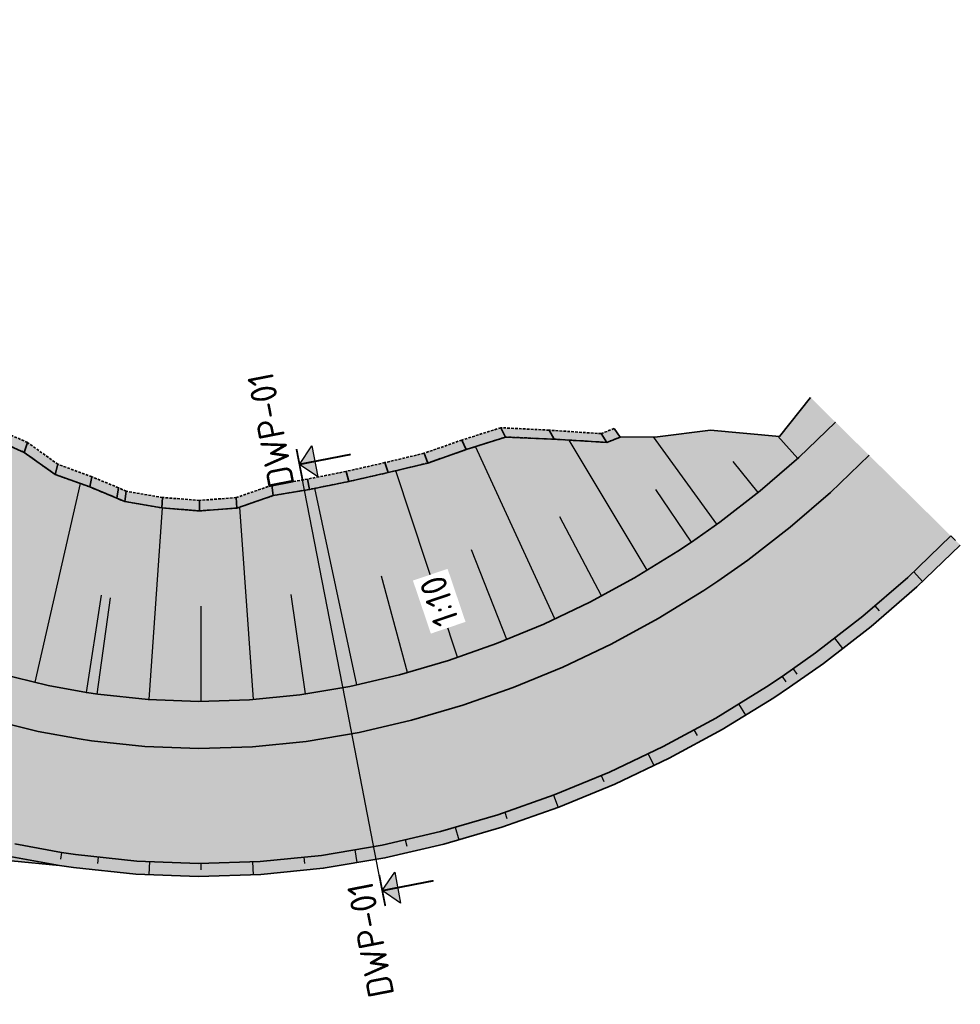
# Model space of a CAD drawing. Header units: metres. Extents: x 202053 to 211294, y 396303 to 397866.
# Tile 123 of 256: x 203249 to 203339, y 396670 to 396764. Entities that reach past the tile are written whole.
import ezdxf
from ezdxf.enums import TextEntityAlignment as Align

# ---------------------------------------------------------------- set-up
doc = ezdxf.new("R2010")
doc.units = ezdxf.units.M
doc.linetypes.add('DASHED2', pattern=[0.375, 0.25, -0.125])
doc.layers.get('0').update_dxf_attribs({"lineweight": 25})
doc.layers.add('C3D-CORRIDOR', color=7, linetype='Continuous')
doc.layers.add('C3D-SAMPLELINE', color=7, linetype='Continuous')
for name, color, linetype, lineweight in [('N-WA-GR-BOS-G', 92, 'Continuous', 35), ('N-WA-GR-BOS-V', 45, 'Continuous', 18), ('N-WA-GR-GRAS-V', 61, 'Continuous', 18), ('N-WA-GW-DIJK_KRUIN_BINNEN-G', 90, 'Continuous', 35), ('N-WA-GW-DIJK_KRUIN_BUITEN-G', 90, 'Continuous', 35), ('N-WA-GW-DIJK_TEEN_BINNEN-G', 90, 'Continuous', 35), ('N-WA-GW-DIJK_TEEN_BUITEN-G', 90, 'Continuous', 35), ('N-WA-GW-WATERBODEM-G', 122, 'Continuous', 35), ('N-WA-KG-ONDERHOUDGRENS_WATERSCHAP-G', 170, 'DASHED2', 35), ('N-WE-AM-KILOMETRERING-T25', 7, 'Continuous', 25), ('X-XX-AL-T25', 7, 'Continuous', 25)]:
    doc.layers.add(name, color=color, linetype=linetype, lineweight=lineweight)
doc.layers.add('N-WA-GW-WATERBODEM-V', color=7, linetype='Continuous', lineweight=35, true_color=0x00cc99)
doc.styles.add('NLCS-ISO', font='NLCS-ISO.ttf')
doc.styles.get("Standard").update_dxf_attribs({"font": 'NLCS-ISO.ttf'})

# ---------------------------------------------------------------- blocks, each defined once
blk = doc.blocks.new('pijldrsn')
at = {"linetype": 'Continuous'}
blk.add_hatch(color=256, dxfattribs=at).paths.add_polyline_path([(-3, -3), (0, 0), (3, -3)])
for p, q in [((-3, -3), (0, 0)), ((0, 0), (3, -3)), ((0, 0), (0, -3)), ((0, 0), (0, 0)), ((0, 0), (0, 0)), ((0, 0), (0, 0)), ((3, -3), (-3, -3))]:
    blk.add_line(p, q, dxfattribs=at)
at = {"linetype": 'Continuous', "const_width": 0.35}
for points in [[(-3, 0), (3, 0)], [(0, 0), (0, -10)]]:
    blk.add_lwpolyline(points, dxfattribs=at)
at = {"flags": 11}
for tag, p in [('TEXTAT', (0, -65)), ('TEXTHG', (0.02, -71.78))]:
    blk.add_attdef(tag, text='', height=5, dxfattribs=at).set_placement(p, align=Align.TOP_CENTER)

msp = doc.modelspace()

# ---------------------------------------------------------------- hatches: boundary and pattern name
at = {"layer": 'N-WA-GR-BOS-V'}
for points in [[(203253.2186, 396683.3984), (203248.5954, 396683.8515), (203242.5588, 396684.5866), (203236.4495, 396685.4954), (203230.2541, 396686.6157), (203223.942, 396687.9397), (203217.4996, 396689.5042), (203210.9031, 396691.3265), (203204.1895, 396693.4078), (203199.1561, 396695.1395), (203194.2058, 396696.9736), (203189.337, 396698.9082), (203184.5571, 396700.9524), (203179.8598, 396703.0983), (203175.2395, 396705.3392), (203170.6951, 396707.6738), (203166.2313, 396710.1078), (203161.8474, 396712.6401), (203157.5367, 396715.2628), (203153.2986, 396717.975), (203151.2714, 396719.3262), (203166.6387, 396738.2725), (203168.5225, 396736.7446), (203172.4058, 396733.5949), (203176.289, 396730.4453), (203180.1723, 396727.2956), (203184.0555, 396724.1459), (203187.9387, 396720.9962), (203191.822, 396717.8466), (203195.7052, 396714.6969), (203199.5885, 396711.5472), (203203.4717, 396708.3976), (203207.355, 396705.2479), (203211.2382, 396702.0982), (203215.9775, 396698.4984), (203220.9791, 396695.2091), (203226.193, 396692.2679), (203231.5949, 396689.6882), (203237.1598, 396687.482), (203242.8619, 396685.6597), (203248.6749, 396684.2296), (203253.2197, 396683.4051), (203253.2186, 396683.3984)], [(203339.3995, 396714.047), (203335.236, 396710.0438), (203330.8642, 396706.2693), (203326.2966, 396702.7341), (203323.0635, 396700.4573), (203323.0633, 396700.4577), (203326.2963, 396702.7345), (203330.8639, 396706.2696), (203335.2357, 396710.0442), (203339.3992, 396714.0473), (203339.3995, 396714.047)], [(203323.0635, 396700.4573), (203321.5463, 396699.4485), (203316.6271, 396696.4219), (203311.5528, 396693.6629), (203306.3382, 396691.1794), (203300.9981, 396688.9787), (203295.5479, 396687.0669), (203290.0031, 396685.4495), (203284.3499, 396684.1259), (203278.4473, 396683.1288), (203272.4905, 396682.5356), (203266.5071, 396682.3491), (203260.5249, 396682.5702), (203254.5716, 396683.1978), (203253.2186, 396683.398), (203253.2186, 396683.3984), (203254.5716, 396683.1983), (203260.5249, 396682.5706), (203266.5071, 396682.3496), (203272.4904, 396682.536), (203278.4472, 396683.1292), (203284.3499, 396684.1264), (203290.003, 396685.45), (203295.5477, 396687.0673), (203300.9979, 396688.9791), (203306.338, 396691.1798), (203311.5526, 396693.6633), (203316.6268, 396696.4223), (203321.5461, 396699.4489), (203323.0633, 396700.4577), (203323.0635, 396700.4573)]]:
    msp.add_hatch(color=256, dxfattribs=at).paths.add_polyline_path(points, flags=0)
at = {"layer": 'N-WA-GR-GRAS-V'}
for points in [[(203255.7986, 396699.9485), (203252.1204, 396700.6213), (203247.4149, 396701.779), (203242.7991, 396703.2542), (203238.2943, 396705.0401), (203233.9215, 396707.1283), (203229.7009, 396709.5092), (203225.6521, 396712.1719), (203221.7896, 396715.1071), (203217.9064, 396718.2567), (203214.0231, 396721.4064), (203210.1399, 396724.5561), (203206.2566, 396727.7058), (203202.3734, 396730.8554), (203198.4902, 396734.0051), (203194.6069, 396737.1548), (203190.7237, 396740.3044), (203186.8404, 396743.4541), (203182.9572, 396746.6038), (203179.0739, 396749.7535), (203177.1901, 396751.2814), (203187.1404, 396763.5492), (203189.1125, 396762.1301), (203192.5305, 396758.4068), (203196.6505, 396755.549), (203201.0492, 396753.0348), (203205.1749, 396750.184), (203209.6905, 396747.814), (203214.0544, 396745.2569), (203218.4568, 396742.7474), (203222.5856, 396739.9004), (203226.8011, 396737.1604), (203230.9731, 396734.3668), (203235.3078, 396731.7737), (203238.1728, 396729.8677), (203240.8371, 396727.7679), (203243.7651, 396726.0556), (203246.7033, 396724.3095), (203249.8324, 396722.9252), (203252.7934, 396720.8209), (203256.1131, 396719.6158), (203258.6979, 396718.5473), (203255.7986, 396699.9485)], [(203255.452, 396697.7254), (203251.6576, 396698.4194), (203246.8033, 396699.6137), (203242.0416, 396701.1355), (203237.3944, 396702.9779), (203232.8833, 396705.1321), (203228.5293, 396707.5883), (203224.3526, 396710.3351), (203220.3722, 396713.3596), (203216.489, 396716.5093), (203212.6058, 396719.659), (203208.7225, 396722.8086), (203204.8393, 396725.9583), (203200.956, 396729.108), (203197.0728, 396732.2576), (203193.1896, 396735.4073), (203189.3063, 396738.557), (203185.4231, 396741.7067), (203181.5398, 396744.8563), (203177.6566, 396748.006), (203175.7728, 396749.5339), (203177.1901, 396751.2814), (203179.0739, 396749.7535), (203182.9572, 396746.6038), (203186.8404, 396743.4541), (203190.7237, 396740.3044), (203194.6069, 396737.1548), (203198.4902, 396734.0051), (203202.3734, 396730.8554), (203206.2566, 396727.7058), (203210.1399, 396724.5561), (203214.0231, 396721.4064), (203217.9064, 396718.2567), (203221.7896, 396715.1071), (203225.6521, 396712.1719), (203229.7009, 396709.5092), (203233.9215, 396707.1283), (203238.2943, 396705.0401), (203242.7991, 396703.2542), (203247.4149, 396701.779), (203252.1204, 396700.6213), (203255.7986, 396699.9485), (203255.452, 396697.7254)], [(203255.1055, 396695.5022), (203251.1948, 396696.2176), (203246.1917, 396697.4484), (203241.284, 396699.0169), (203236.4945, 396700.9157), (203231.8452, 396703.1359), (203227.3578, 396705.6674), (203223.053, 396708.4984), (203218.9549, 396711.6121), (203215.0717, 396714.7618), (203211.1884, 396717.9115), (203207.3052, 396721.0612), (203203.4219, 396724.2108), (203199.5387, 396727.3605), (203195.6554, 396730.5102), (203191.7722, 396733.6599), (203187.889, 396736.8095), (203184.0057, 396739.9592), (203180.1225, 396743.1089), (203176.2392, 396746.2585), (203174.3554, 396747.7865), (203175.7728, 396749.5339), (203177.6566, 396748.006), (203181.5398, 396744.8563), (203185.4231, 396741.7067), (203189.3063, 396738.557), (203193.1896, 396735.4073), (203197.0728, 396732.2576), (203200.956, 396729.108), (203204.8393, 396725.9583), (203208.7225, 396722.8086), (203212.6058, 396719.659), (203216.489, 396716.5093), (203220.3722, 396713.3596), (203224.3526, 396710.3351), (203228.5293, 396707.5883), (203232.8833, 396705.1321), (203237.3944, 396702.9779), (203242.0416, 396701.1355), (203246.8033, 396699.6137), (203251.6576, 396698.4194), (203255.452, 396697.7254), (203255.1055, 396695.5022)], [(203253.4112, 396684.6335), (203248.932, 396685.4528), (203243.2017, 396686.8626), (203237.5806, 396688.6591), (203232.0948, 396690.8338), (203226.7697, 396693.3768), (203221.63, 396696.2763), (203216.6995, 396699.5188), (203212.0256, 396703.069), (203208.1424, 396706.2187), (203204.2591, 396709.3684), (203200.3759, 396712.518), (203196.4927, 396715.6677), (203192.6094, 396718.8174), (203188.7262, 396721.9671), (203184.8429, 396725.1167), (203180.9597, 396728.2664), (203177.0764, 396731.4161), (203173.1932, 396734.5657), (203169.31, 396737.7154), (203167.4262, 396739.2434), (203174.3554, 396747.7865), (203176.2392, 396746.2585), (203180.1225, 396743.1089), (203184.0057, 396739.9592), (203187.889, 396736.8095), (203191.7722, 396733.6599), (203195.6554, 396730.5102), (203199.5387, 396727.3605), (203203.4219, 396724.2108), (203207.3052, 396721.0612), (203211.1884, 396717.9115), (203215.0717, 396714.7618), (203218.9549, 396711.6121), (203223.053, 396708.4984), (203227.3578, 396705.6674), (203231.8452, 396703.1359), (203236.4945, 396700.9157), (203241.284, 396699.0169), (203246.1917, 396697.4484), (203251.1948, 396696.2176), (203255.1055, 396695.5022), (203253.4112, 396684.6335)], [(203253.2186, 396683.3984), (203248.6749, 396684.2296), (203242.8619, 396685.6597), (203237.1598, 396687.482), (203231.5949, 396689.6882), (203226.193, 396692.2679), (203220.9791, 396695.2091), (203215.9775, 396698.4984), (203211.2382, 396702.0982), (203207.355, 396705.2479), (203203.4717, 396708.3976), (203199.5885, 396711.5472), (203195.7052, 396714.6969), (203191.822, 396717.8466), (203187.9387, 396720.9962), (203184.0555, 396724.1459), (203180.1723, 396727.2956), (203176.289, 396730.4453), (203172.4058, 396733.5949), (203168.5225, 396736.7446), (203166.6387, 396738.2725), (203167.4262, 396739.2434), (203169.31, 396737.7154), (203173.1932, 396734.5657), (203177.0764, 396731.4161), (203180.9597, 396728.2664), (203184.8429, 396725.1167), (203188.7262, 396721.9671), (203192.6094, 396718.8174), (203196.4927, 396715.6677), (203200.3759, 396712.518), (203204.2591, 396709.3684), (203208.1424, 396706.2187), (203212.0256, 396703.069), (203216.6995, 396699.5188), (203221.63, 396696.2763), (203226.7697, 396693.3768), (203232.0948, 396690.8338), (203237.5806, 396688.6591), (203243.2017, 396686.8626), (203248.932, 396685.4528), (203253.4112, 396684.6335), (203253.2186, 396683.3984)], [(203327.4708, 396725.8064), (203323.9538, 396722.4249), (203320.2609, 396719.2365), (203316.4026, 396716.2503), (203313.6716, 396714.327), (203306.8575, 396724.3898), (203310.4387, 396724.3976), (203315.5147, 396725.0409), (203322.1036, 396724.4554), (203325.0556, 396728.1875), (203327.4708, 396725.8064)], [(203329.0732, 396724.2269), (203325.4693, 396720.7618), (203321.6852, 396717.4947), (203317.7316, 396714.4347), (203314.9331, 396712.464), (203313.6716, 396714.327), (203316.4026, 396716.2503), (203320.2609, 396719.2365), (203323.9538, 396722.4249), (203327.4708, 396725.8064), (203329.0732, 396724.2269)], [(203313.6716, 396714.327), (203312.39, 396713.4749), (203308.2346, 396710.9182), (203303.9483, 396708.5876), (203299.5434, 396706.4898), (203295.0325, 396704.6308), (203290.4286, 396703.0159), (203285.7449, 396701.6497), (203280.9991, 396700.5378), (203276.221, 396699.7306), (203271.399, 396699.2504), (203266.5555, 396699.0995), (203261.713, 396699.2785), (203256.8938, 396699.7865), (203255.7986, 396699.9485), (203258.6979, 396718.5473), (203259.4738, 396718.2157), (203263.0165, 396717.6098), (203266.6082, 396717.3275), (203270.2008, 396717.5996), (203273.6651, 396718.7904), (203277.1505, 396719.3882), (203280.8858, 396720.1353), (203284.6592, 396720.9903), (203288.4485, 396721.9055), (203292.1306, 396723.1927), (203295.896, 396724.3912), (203300.5537, 396724.1853), (203305.5977, 396723.8797), (203306.8575, 396724.3898), (203313.6716, 396714.327)], [(203330.6755, 396722.6473), (203326.9848, 396719.0987), (203323.1095, 396715.7528), (203319.0606, 396712.6192), (203316.1947, 396710.6009), (203314.9331, 396712.464), (203317.7316, 396714.4347), (203321.6852, 396717.4947), (203325.4693, 396720.7618), (203329.0732, 396724.2269), (203330.6755, 396722.6473)], [(203338.509, 396714.9248), (203334.3937, 396710.9681), (203330.0726, 396707.2373), (203325.558, 396703.7431), (203322.3624, 396701.4927), (203316.1947, 396710.6009), (203319.0606, 396712.6192), (203323.1095, 396715.7528), (203326.9848, 396719.0987), (203330.6755, 396722.6473), (203338.509, 396714.9248)], [(203339.3992, 396714.0473), (203335.2357, 396710.0442), (203330.8639, 396706.2696), (203326.2963, 396702.7345), (203323.0633, 396700.4577), (203322.3624, 396701.4927), (203325.558, 396703.7431), (203330.0726, 396707.2373), (203334.3937, 396710.9681), (203338.509, 396714.9248), (203339.3992, 396714.0473)], [(203314.9331, 396712.464), (203313.6199, 396711.5908), (203309.3619, 396708.971), (203304.9697, 396706.5829), (203300.4561, 396704.4333), (203295.8338, 396702.5283), (203291.1162, 396700.8735), (203286.3168, 396699.4736), (203281.4492, 396698.3333), (203276.52, 396697.5006), (203271.5456, 396697.0052), (203266.549, 396696.8495), (203261.5534, 396697.0341), (203256.5819, 396697.5582), (203255.452, 396697.7254), (203255.7986, 396699.9485), (203256.8938, 396699.7865), (203261.713, 396699.2785), (203266.5555, 396699.0995), (203271.399, 396699.2504), (203276.221, 396699.7306), (203280.9991, 396700.5378), (203285.7449, 396701.6497), (203290.4286, 396703.0159), (203295.0325, 396704.6308), (203299.5434, 396706.4898), (203303.9483, 396708.5876), (203308.2346, 396710.9182), (203312.39, 396713.4749), (203313.6716, 396714.327), (203314.9331, 396712.464)], [(203316.1947, 396710.6009), (203314.8498, 396709.7067), (203310.4892, 396707.0238), (203305.9912, 396704.5781), (203301.3688, 396702.3767), (203296.6352, 396700.4258), (203291.8039, 396698.7312), (203286.8888, 396697.2975), (203281.8993, 396696.1288), (203276.8191, 396695.2705), (203271.6922, 396694.76), (203266.5425, 396694.5995), (203261.3938, 396694.7898), (203256.27, 396695.33), (203255.1055, 396695.5022), (203255.452, 396697.7254), (203256.5819, 396697.5582), (203261.5534, 396697.0341), (203266.549, 396696.8495), (203271.5456, 396697.0052), (203276.52, 396697.5006), (203281.4492, 396698.3333), (203286.3168, 396699.4736), (203291.1162, 396700.8735), (203295.8338, 396702.5283), (203300.4561, 396704.4333), (203304.9697, 396706.5829), (203309.3619, 396708.971), (203313.6199, 396711.5908), (203314.9331, 396712.464), (203316.1947, 396710.6009)], [(203322.3624, 396701.4927), (203320.8628, 396700.4956), (203316.0005, 396697.5041), (203310.9851, 396694.777), (203305.8309, 396692.3224), (203300.5527, 396690.1471), (203295.1657, 396688.2575), (203289.6852, 396686.6589), (203284.0998, 396685.3511), (203278.2811, 396684.3681), (203272.409, 396683.7834), (203266.5107, 396683.5995), (203260.6136, 396683.8175), (203254.7449, 396684.4362), (203253.4112, 396684.6335), (203255.1055, 396695.5022), (203256.27, 396695.33), (203261.3938, 396694.7898), (203266.5425, 396694.5995), (203271.6922, 396694.76), (203276.8191, 396695.2705), (203281.8993, 396696.1288), (203286.8888, 396697.2975), (203291.8039, 396698.7312), (203296.6352, 396700.4258), (203301.3688, 396702.3767), (203305.9912, 396704.5781), (203310.4892, 396707.0238), (203314.8498, 396709.7067), (203316.1947, 396710.6009), (203322.3624, 396701.4927)], [(203323.0633, 396700.4577), (203321.5461, 396699.4489), (203316.6268, 396696.4223), (203311.5526, 396693.6633), (203306.338, 396691.1798), (203300.9979, 396688.9791), (203295.5477, 396687.0673), (203290.003, 396685.45), (203284.3499, 396684.1264), (203278.4472, 396683.1292), (203272.4904, 396682.536), (203266.5071, 396682.3496), (203260.5249, 396682.5706), (203254.5716, 396683.1983), (203253.2186, 396683.3984), (203253.4112, 396684.6335), (203254.7449, 396684.4362), (203260.6136, 396683.8175), (203266.5107, 396683.5995), (203272.409, 396683.7834), (203278.2811, 396684.3681), (203284.0998, 396685.3511), (203289.6852, 396686.6589), (203295.1657, 396688.2575), (203300.5527, 396690.1471), (203305.8309, 396692.3224), (203310.9851, 396694.777), (203316.0005, 396697.5041), (203320.8628, 396700.4956), (203322.3624, 396701.4927), (203323.0633, 396700.4577)]]:
    msp.add_hatch(color=256, dxfattribs=at).paths.add_polyline_path(points, flags=0)
at = {"layer": 'N-WA-GW-WATERBODEM-V'}
for points in [[(203258.6979, 396718.5473), (203256.1131, 396719.6158), (203252.7934, 396720.8209), (203249.8324, 396722.9252), (203246.7033, 396724.3095), (203243.7651, 396726.0556), (203240.8371, 396727.7679), (203238.1728, 396729.8677), (203235.3078, 396731.7737), (203230.9731, 396734.3668), (203226.8011, 396737.1604), (203222.5856, 396739.9004), (203218.4568, 396742.7474), (203214.0544, 396745.2569), (203209.6905, 396747.814), (203205.1749, 396750.184), (203201.0492, 396753.0348), (203196.6505, 396755.549), (203192.5305, 396758.4068), (203189.1125, 396762.1301), (203187.1404, 396763.5492), (203187.7704, 396764.3258), (203189.7425, 396762.9067), (203193.1605, 396759.1834), (203197.2804, 396756.3256), (203201.6791, 396753.8115), (203205.8048, 396750.9607), (203210.3204, 396748.5906), (203214.6843, 396746.0336), (203219.0867, 396743.524), (203223.2155, 396740.6771), (203227.431, 396737.9371), (203231.6031, 396735.1435), (203235.9377, 396732.5504), (203238.7504, 396730.684), (203241.3578, 396728.6216), (203244.2265, 396726.9428), (203247.1033, 396725.226), (203250.1691, 396723.8668), (203253.0652, 396721.7833), (203256.3188, 396720.5944), (203258.852, 396719.5354), (203258.6979, 396718.5473)], [(203306.8575, 396724.3898), (203305.5977, 396723.8797), (203300.5537, 396724.1853), (203295.896, 396724.3912), (203292.1306, 396723.1927), (203288.4485, 396721.9055), (203284.6592, 396720.9903), (203280.8858, 396720.1353), (203277.1505, 396719.3882), (203273.6651, 396718.7904), (203270.2008, 396717.5996), (203266.6082, 396717.3275), (203263.0165, 396717.6098), (203259.4738, 396718.2157), (203258.6979, 396718.5473), (203258.852, 396719.5354), (203259.6124, 396719.206), (203263.0874, 396718.6073), (203266.6111, 396718.3275), (203270.1357, 396718.5974), (203273.5322, 396719.7815), (203276.9504, 396720.368), (203280.6316, 396721.1024), (203284.3536, 396721.9424), (203288.0923, 396722.84), (203291.7249, 396724.1068), (203295.442, 396725.2822), (203300.0527, 396725.0507), (203305.0511, 396724.7171), (203306.2968, 396725.2178), (203306.8575, 396724.3898)]]:
    msp.add_hatch(color=256, dxfattribs=at).paths.add_polyline_path(points, flags=0)

# ---------------------------------------------------------------- linework, layer by layer
at = {"layer": 'C3D-CORRIDOR'}
for p, q in [((203309.4423, 396711.6613, 16.35), (203301.9809, 396724.0988, 14.8992)), ((203316.1056, 396716.0411, 16.35), (203310.0402, 396724.3967, 15.3174)), ((203323.8622, 396722.3458, 16.35), (203321.9311, 396724.4707, 16.0629)), ((203300.605, 396706.9954, 16.35), (203293.033, 396723.4799, 14.5355)), ((203320.0694, 396719.0883, 16.35), (203317.6623, 396722.0481, 15.9685)), ((203291.3096, 396703.3249, 16.35), (203285.3812, 396721.1647, 14.4697)), ((203250.8961, 396700.9225, 16.35), (203255.2447, 396719.931, 14.3992)), ((203281.6679, 396700.6945, 16.35), (203277.6419, 396719.4865, 14.4277)), ((203313.6716, 396714.327, 16.35), (203310.2645, 396719.3584, 15.7424)), ((203261.7831, 396699.2759, 16.35), (203263.0684, 396717.6057, 14.5125)), ((203271.7757, 396699.2879, 16.35), (203270.4755, 396717.694, 14.5045)), ((203305.0876, 396709.2071, 16.35), (203301.0963, 396716.7724, 15.4944)), ((203338.509, 396714.9248, 16.35), (203338.9541, 396714.4861, 15.1)), ((203296.0077, 396705.0327, 16.35), (203292.6252, 396713.6079, 15.428)), ((203286.525, 396701.8772, 16.35), (203284.0188, 396711.0773, 15.3963)), ((203334.9465, 396711.4996, 16.35), (203335.7949, 396710.5818, 13.85)), ((203255.7986, 396699.9485, 16.35), (203257.2483, 396709.2479, 15.4088)), ((203256.8108, 396699.7988, 16.35), (203258.1128, 396709.0199, 15.4187)), ((203276.7462, 396699.8193, 16.35), (203275.3973, 396709.3377, 15.3884)), ((203266.7798, 396699.1065, 16.35), (203266.7774, 396708.2233, 15.4382)), ((203331.2334, 396708.2395, 16.35), (203331.6358, 396707.7615, 15.1)), ((203327.3772, 396705.1511, 16.35), (203328.1368, 396704.159, 13.85)), ((203322.3624, 396701.4927, 16.35), (203322.7128, 396700.9752, 15.1)), ((203323.3981, 396702.2221, 16.35), (203323.7547, 396701.7089, 15.1)), ((203318.1874, 396698.8495, 16.35), (203318.8393, 396697.7835, 13.85)), ((203313.9145, 396696.3698, 16.35), (203314.2154, 396695.8223, 15.1)), ((203309.5337, 396694.0858, 16.35), (203310.0842, 396692.9639, 13.85)), ((203305.0535, 396692.002, 16.35), (203305.3025, 396691.4288, 15.1)), ((203300.4829, 396690.1226, 16.35), (203300.9272, 396688.9543, 13.85)), ((203295.8194, 396688.4868, 16.35), (203296.0142, 396687.893, 15.1)), ((203291.0864, 396687.0676, 16.35), (203291.4206, 396685.8634, 13.85)), ((203286.2944, 396685.865, 16.35), (203286.4334, 396685.2558, 15.1)), ((203253.4112, 396684.6335, 16.35), (203253.3149, 396684.016, 15.1)), ((203281.4585, 396684.9049, 16.35), (203281.6705, 396683.6737, 13.85)), ((203256.9154, 396684.2074, 16.35), (203256.8444, 396683.5868, 15.1)), ((203261.823, 396683.7728, 16.35), (203261.7518, 396682.5253, 13.85)), ((203266.7486, 396683.607, 16.35), (203266.7485, 396682.982, 15.1)), ((203271.6751, 396683.7605, 16.35), (203271.746, 396682.5128, 13.85)), ((203276.583, 396684.199, 16.35), (203276.6539, 396683.5784, 15.1))]:
    msp.add_line(p, q, dxfattribs=at)
at = {"layer": 'C3D-SAMPLELINE'}
msp.add_lwpolyline([(203284.1004, 396680.9877), (203280.7586, 396698.1957), (203276.1807, 396721.7693)], dxfattribs=at)
at = {"layer": 'N-WA-GR-BOS-G'}
for p, q in [((203339.3992, 396714.0473, 13.85), (203339.3995, 396714.047, 13.8491)), ((203335.2357, 396710.0442, 13.85), (203335.236, 396710.0438, 13.8491)), ((203330.8639, 396706.2696, 13.85), (203330.8642, 396706.2693, 13.8491)), ((203326.2963, 396702.7345, 13.85), (203326.2966, 396702.7341, 13.8491)), ((203323.0633, 396700.4577, 13.85), (203323.0635, 396700.4573, 13.8491)), ((203323.0633, 396700.4577, 13.85), (203323.0635, 396700.4573, 13.8491)), ((203321.5461, 396699.4489, 13.85), (203321.5463, 396699.4485, 13.8491)), ((203316.6268, 396696.4223, 13.85), (203316.6271, 396696.4219, 13.8491)), ((203311.5526, 396693.6633, 13.85), (203311.5528, 396693.6629, 13.8491)), ((203306.338, 396691.1798, 13.85), (203306.3382, 396691.1794, 13.8491)), ((203300.9979, 396688.9791, 13.85), (203300.9981, 396688.9787, 13.8491)), ((203295.5477, 396687.0673, 13.85), (203295.5479, 396687.0669, 13.8491)), ((203290.003, 396685.45, 13.85), (203290.0031, 396685.4495, 13.8491)), ((203253.2186, 396683.3984, 13.85), (203253.2197, 396683.4051, 13.484)), ((203253.2186, 396683.3984, 13.85), (203253.2186, 396683.398, 13.8491)), ((203284.3499, 396684.1264, 13.85), (203284.3499, 396684.1259, 13.8491)), ((203254.5716, 396683.1983, 13.85), (203254.5716, 396683.1978, 13.8491)), ((203260.5249, 396682.5706, 13.85), (203260.5249, 396682.5702, 13.8491)), ((203272.4904, 396682.536, 13.85), (203272.4905, 396682.5356, 13.8491)), ((203278.4472, 396683.1292, 13.85), (203278.4473, 396683.1288, 13.8491)), ((203266.5071, 396682.3496, 13.85), (203266.5071, 396682.3491, 13.8491))]:
    msp.add_line(p, q, dxfattribs=at)
at = {"layer": 'N-WA-GW-DIJK_TEEN_BINNEN-G'}
for p, q in [((203325.0556, 396728.1875, 16.0108), (203322.1036, 396724.4554, 16.0753)), ((203315.5147, 396725.0409, 15.6002), (203310.4387, 396724.3976, 15.3403)), ((203322.1036, 396724.4554, 16.0753), (203315.5147, 396725.0409, 15.6002)), ((203249.8324, 396722.9252, 14.2609), (203246.7033, 396724.3095, 14.2476)), ((203295.896, 396724.3912, 14.5763), (203292.1306, 396723.1927, 14.5226)), ((203300.5537, 396724.1853, 14.817), (203295.896, 396724.3912, 14.5763)), ((203305.5977, 396723.8797, 15.1074), (203300.5537, 396724.1853, 14.817)), ((203306.8575, 396724.3898, 15.1347), (203305.5977, 396723.8797, 15.1074)), ((203310.4387, 396724.3976, 15.3403), (203306.8575, 396724.3898, 15.1347)), ((203292.1306, 396723.1927, 14.5226), (203288.4485, 396721.9055, 14.5013)), ((203252.7934, 396720.8209, 14.3713), (203249.8324, 396722.9252, 14.2609)), ((203288.4485, 396721.9055, 14.5013), (203284.6592, 396720.9903, 14.4622)), ((203256.1131, 396719.6158, 14.409), (203252.7934, 396720.8209, 14.3713)), ((203280.8858, 396720.1353, 14.4386), (203277.1505, 396719.3882, 14.4261)), ((203284.6592, 396720.9903, 14.4622), (203280.8858, 396720.1353, 14.4386)), ((203258.6979, 396718.5473, 14.4677), (203256.1131, 396719.6158, 14.409)), ((203277.1505, 396719.3882, 14.4261), (203273.6651, 396718.7904, 14.427)), ((203259.4738, 396718.2157, 14.4891), (203258.6979, 396718.5473, 14.4677)), ((203273.6651, 396718.7904, 14.427), (203270.2008, 396717.5996, 14.5112)), ((203263.0165, 396717.6098, 14.5122), (203259.4738, 396718.2157, 14.4891)), ((203266.6082, 396717.3275, 14.5272), (203263.0165, 396717.6098, 14.5122)), ((203270.2008, 396717.5996, 14.5112), (203266.6082, 396717.3275, 14.5272))]:
    msp.add_line(p, q, dxfattribs=at)
at = {"layer": 'N-WA-GW-DIJK_TEEN_BUITEN-G', "elevation": 13.8491}
msp.add_lwpolyline([(203339.3995, 396714.047), (203335.236, 396710.0438), (203330.8642, 396706.2693), (203326.2966, 396702.7341), (203323.0635, 396700.4573), (203321.5463, 396699.4485), (203316.6271, 396696.4219), (203311.5528, 396693.6629), (203306.3382, 396691.1794), (203300.9981, 396688.9787), (203295.5479, 396687.0669), (203290.0031, 396685.4495), (203284.3499, 396684.1259), (203278.4473, 396683.1288), (203272.4905, 396682.5356), (203266.5071, 396682.3491), (203260.5249, 396682.5702), (203254.5716, 396683.1978), (203253.2186, 396683.398), (203248.5954, 396683.8515)], dxfattribs=at)
at = {"layer": 'N-WA-GW-WATERBODEM-G'}
for p, q in [((203295.896, 396724.3912, 14.5763), (203295.442, 396725.2822, 14.5763)), ((203300.5537, 396724.1853, 14.817), (203300.0527, 396725.0507, 14.817)), ((203306.8575, 396724.3898, 15.1347), (203306.2968, 396725.2178, 15.1347)), ((203292.1306, 396723.1927, 14.5226), (203291.7249, 396724.1068, 14.5226)), ((203305.5977, 396723.8797, 15.1074), (203305.0511, 396724.7171, 15.1074)), ((203249.8324, 396722.9252, 14.2609), (203250.1691, 396723.8668, 14.2609)), ((203288.4485, 396721.9055, 14.5013), (203288.0923, 396722.84, 14.5013)), ((203252.7934, 396720.8209, 14.3713), (203253.0652, 396721.7833, 14.3713)), ((203280.8858, 396720.1353, 14.4386), (203280.6316, 396721.1024, 14.4386)), ((203284.6592, 396720.9903, 14.4622), (203284.3536, 396721.9424, 14.4622)), ((203256.1131, 396719.6158, 14.409), (203256.3188, 396720.5944, 14.409)), ((203277.1505, 396719.3882, 14.4261), (203276.9504, 396720.368, 14.4261)), ((203258.6979, 396718.5473, 14.4677), (203258.852, 396719.5354, 14.4677)), ((203258.6979, 396718.5473, 14.4677), (203258.852, 396719.5354, 14.4677)), ((203259.4738, 396718.2157, 14.4891), (203259.6124, 396719.206, 14.4891)), ((203273.6651, 396718.7904, 14.427), (203273.5322, 396719.7815, 14.427)), ((203263.0165, 396717.6098, 14.5122), (203263.0874, 396718.6073, 14.5122)), ((203266.6082, 396717.3275, 14.5272), (203266.6111, 396718.3275, 14.5272)), ((203270.2008, 396717.5996, 14.5112), (203270.1357, 396718.5974, 14.5112))]:
    msp.add_line(p, q, dxfattribs=at)
at = {"layer": 'N-WA-KG-ONDERHOUDGRENS_WATERSCHAP-G'}
for p, q in [((203250.1691, 396723.8668, 14.2609), (203247.1033, 396725.226, 14.2476)), ((203295.442, 396725.2822, 14.5763), (203291.7249, 396724.1068, 14.5226)), ((203300.0527, 396725.0507, 14.817), (203295.442, 396725.2822, 14.5763)), ((203305.0511, 396724.7171, 15.1074), (203300.0527, 396725.0507, 14.817)), ((203306.2968, 396725.2178, 15.1347), (203305.0511, 396724.7171, 15.1074)), ((203249.8324, 396722.9252, 14.2609), (203246.7033, 396724.3095, 14.2476)), ((203291.7249, 396724.1068, 14.5226), (203288.0923, 396722.84, 14.5013)), ((203295.896, 396724.3912, 14.5763), (203292.1306, 396723.1927, 14.5226)), ((203300.5537, 396724.1853, 14.817), (203295.896, 396724.3912, 14.5763)), ((203305.5977, 396723.8797, 15.1074), (203300.5537, 396724.1853, 14.817)), ((203306.8575, 396724.3898, 15.1347), (203305.5977, 396723.8797, 15.1074)), ((203253.0652, 396721.7833, 14.3713), (203250.1691, 396723.8668, 14.2609)), ((203292.1306, 396723.1927, 14.5226), (203288.4485, 396721.9055, 14.5013)), ((203252.7934, 396720.8209, 14.3713), (203249.8324, 396722.9252, 14.2609)), ((203288.0923, 396722.84, 14.5013), (203284.3536, 396721.9424, 14.4622)), ((203256.3188, 396720.5944, 14.409), (203253.0652, 396721.7833, 14.3713)), ((203280.6316, 396721.1024, 14.4386), (203276.9504, 396720.368, 14.4261)), ((203284.3536, 396721.9424, 14.4622), (203280.6316, 396721.1024, 14.4386)), ((203288.4485, 396721.9055, 14.5013), (203284.6592, 396720.9903, 14.4622)), ((203256.1131, 396719.6158, 14.409), (203252.7934, 396720.8209, 14.3713)), ((203258.852, 396719.5354, 14.4677), (203256.3188, 396720.5944, 14.409)), ((203276.9504, 396720.368, 14.4261), (203273.5322, 396719.7815, 14.427)), ((203280.8858, 396720.1353, 14.4386), (203277.1505, 396719.3882, 14.4261)), ((203284.6592, 396720.9903, 14.4622), (203280.8858, 396720.1353, 14.4386)), ((203258.6979, 396718.5473, 14.4677), (203256.1131, 396719.6158, 14.409)), ((203259.6124, 396719.206, 14.4891), (203258.852, 396719.5354, 14.4677)), ((203263.0874, 396718.6073, 14.5122), (203259.6124, 396719.206, 14.4891)), ((203273.5322, 396719.7815, 14.427), (203270.1357, 396718.5974, 14.5112)), ((203277.1505, 396719.3882, 14.4261), (203273.6651, 396718.7904, 14.427)), ((203259.4738, 396718.2157, 14.4891), (203258.6979, 396718.5473, 14.4677)), ((203266.6111, 396718.3275, 14.5272), (203263.0874, 396718.6073, 14.5122)), ((203270.1357, 396718.5974, 14.5112), (203266.6111, 396718.3275, 14.5272)), ((203273.6651, 396718.7904, 14.427), (203270.2008, 396717.5996, 14.5112)), ((203263.0165, 396717.6098, 14.5122), (203259.4738, 396718.2157, 14.4891)), ((203266.6082, 396717.3275, 14.5272), (203263.0165, 396717.6098, 14.5122)), ((203270.2008, 396717.5996, 14.5112), (203266.6082, 396717.3275, 14.5272))]:
    msp.add_line(p, q, dxfattribs=at)

# ---------------------------------------------------------------- block references
at = {"layer": 'X-XX-AL-T25', "xscale": 0.4999999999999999, "yscale": 0.4999999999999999, "zscale": 0.4999999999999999}
for p, rotation in [((203276.179, 396721.778), 100.98995316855), ((203284.1004, 396680.9877), 100.9899531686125)]:
    msp.add_blockref('pijldrsn', p, dxfattribs=dict(at, rotation=rotation))

# ---------------------------------------------------------------- texts
at = {"layer": 'X-XX-AL-T25', "char_height": 2.5, "attachment_point": 8, "rotation": 100.989953, "style": 'NLCS-ISO'}
for insert in [(203274.6621, 396725.2789, -0.3727), (203284.2037, 396676.5214)]:
    msp.add_mtext('DWP-01', dxfattribs=dict(at, insert=insert))

# ---------------------------------------------------------------- next in the draw order: texts
at = {"layer": 'N-WE-AM-KILOMETRERING-T25', "insert": (203289.5487, 396708.6823, 15.8624), "char_height": 2.5, "width": 4.358355, "attachment_point": 5, "rotation": 108.68038, "style": 'NLCS-ISO', "bg_fill": 3, "box_fill_scale": 1.2, "bg_fill_color": 256, "bg_fill_true_color": 13158600, "bg_fill_transparency": 0}
msp.add_mtext('1:10', dxfattribs=at)

# ---------------------------------------------------------------- next in the draw order: linework, layer by layer
at = {"layer": 'N-WA-GW-DIJK_KRUIN_BINNEN-G'}
msp.add_lwpolyline([(203327.4708, 396725.8064), (203323.9538, 396722.4249), (203320.2609, 396719.2365), (203316.4026, 396716.2503), (203313.6716, 396714.327), (203312.39, 396713.4749), (203308.2346, 396710.9182), (203303.9483, 396708.5876), (203299.5434, 396706.4898), (203295.0325, 396704.6308), (203290.4286, 396703.0159), (203285.7449, 396701.6497), (203280.9991, 396700.5378), (203276.221, 396699.7306), (203271.399, 396699.2504), (203266.5555, 396699.0995), (203261.713, 396699.2785), (203256.8938, 396699.7865), (203255.7986, 396699.9485), (203252.1204, 396700.6213), (203247.4149, 396701.779)], dxfattribs=at)
at = {"layer": 'N-WA-GW-DIJK_KRUIN_BUITEN-G', "color": 90, "linetype": 'Continuous', "lineweight": 35}
msp.add_lwpolyline([(203330.6755, 396722.6473), (203326.9848, 396719.0987), (203323.1095, 396715.7528), (203319.0606, 396712.6192), (203316.1947, 396710.6009), (203314.8498, 396709.7067), (203310.4892, 396707.0238), (203305.9912, 396704.5781), (203301.3688, 396702.3767), (203296.6352, 396700.4258), (203291.8039, 396698.7312), (203286.8888, 396697.2975), (203281.8993, 396696.1288), (203276.8191, 396695.2705), (203271.6922, 396694.76), (203266.5425, 396694.5995), (203261.3938, 396694.7898), (203256.27, 396695.33), (203255.1055, 396695.5022), (203251.1948, 396696.2176), (203246.1917, 396697.4484)], dxfattribs=at)
at = {"layer": 'N-WA-GW-DIJK_KRUIN_BUITEN-G', "elevation": 16.35}
msp.add_lwpolyline([(203338.509, 396714.9248), (203334.3937, 396710.9681), (203330.0726, 396707.2373), (203325.558, 396703.7431), (203322.3624, 396701.4927), (203320.8628, 396700.4956), (203316.0005, 396697.5041), (203310.9851, 396694.777), (203305.8309, 396692.3224), (203300.5527, 396690.1471), (203295.1657, 396688.2575), (203289.6852, 396686.6589), (203284.0998, 396685.3511), (203278.2811, 396684.3681), (203272.409, 396683.7834), (203266.5107, 396683.5995), (203260.6136, 396683.8175), (203254.7449, 396684.4362), (203253.4112, 396684.6335), (203248.932, 396685.4528)], dxfattribs=at)
at = {"layer": 'N-WA-GW-DIJK_TEEN_BUITEN-G', "elevation": 13.85}
msp.add_lwpolyline([(203339.3992, 396714.0473), (203335.2357, 396710.0442), (203330.8639, 396706.2696), (203326.2963, 396702.7345), (203323.0633, 396700.4577), (203321.5461, 396699.4489), (203316.6268, 396696.4223), (203311.5526, 396693.6633), (203306.338, 396691.1798), (203300.9979, 396688.9791), (203295.5477, 396687.0673), (203290.003, 396685.45), (203284.3499, 396684.1264), (203278.4472, 396683.1292), (203272.4904, 396682.536), (203266.5071, 396682.3496), (203260.5249, 396682.5706), (203254.5716, 396683.1983), (203253.2186, 396683.3984), (203248.6749, 396684.2296)], dxfattribs=at)

doc.saveas('drawing.dxf')
